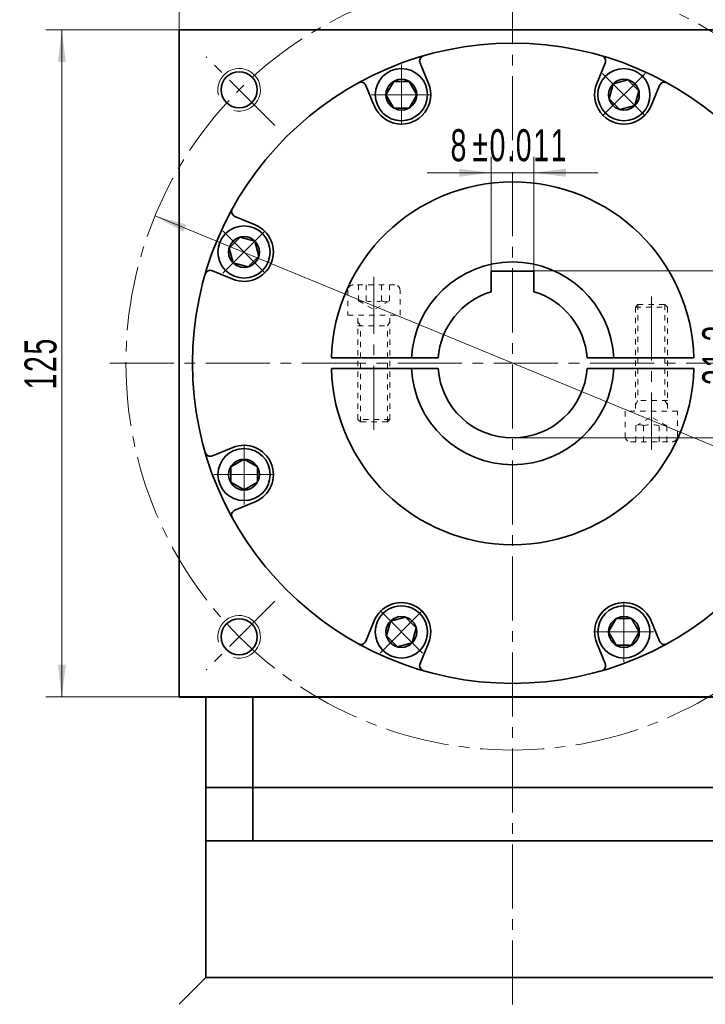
# Model space of a CAD drawing. Header units: millimetres. Extents: x 3100 to 4041, y -179 to 497.
# Tile 5 of 7: x 3577 to 3705, y 207 to 391. Entities that reach past the tile are written whole.
import ezdxf

# ---------------------------------------------------------------- set-up
doc = ezdxf.new("R2010")
doc.units = ezdxf.units.MM
doc.set_wipeout_variables(frame=1)
doc.linetypes.add('点画线', pattern=[18, 12, -2, 2, -2])
doc.linetypes.add('虚线', pattern=[2, 1, -1])
doc.layers.get('0').update_dxf_attribs({"lineweight": 35})
for name, color, linetype, lineweight in [('EB0', 7, 'Continuous', 35), ('中心线层', 1, '点画线', 18), ('尺寸线层', 3, 'Continuous', 18), ('粗实线', 7, 'Continuous', 50), ('粗实线层', 7, 'Continuous', 35), ('虚线层', 6, '虚线', 18)]:
    doc.layers.add(name, color=color, linetype=linetype, lineweight=lineweight)
doc.styles.add('标准', font='txt', dxfattribs={"width": 0.667})
doc.dimstyles.new('a4-1-1', dxfattribs={"dimtxt": 3, "dimasz": 3, "dimexe": 1.5, "dimexo": 0, "dimgap": 0.5, "dimtad": 1, "dimdec": 3, "dimdsep": 46, "dimtxsty": '标准', "dimblk": '_CAXARROW', "dimcen": 0, "dimdle": 6, "dimazin": 2, "dimtfac": 0.707107, "dimtdec": 3, "dimtix": 1, "dimtmove": 2, "dimatfit": 3, "dimfxl": 0, "dimfrac": 2, "dimtolj": 1, "dimarcsym": 0})

# ---------------------------------------------------------------- blocks, each defined once
blk = doc.blocks.new('*X19')
at = {"layer": '尺寸线层', "linetype": 'Continuous'}
for points in [[(3606.74, 407.47), (3612.74, 406.72), (3612.74, 408.22)], [(3731.74, 407.47), (3725.74, 406.72), (3725.74, 408.22)]]:
    blk.add_hatch(color=0, dxfattribs=at).paths.add_polyline_path(points, flags=0)
at = {"layer": '尺寸线层', "color": 0, "linetype": 'Continuous'}
for p, q in [((3606.74, 389.3), (3606.74, 410.47)), ((3731.74, 389.3), (3731.74, 410.47)), ((3731.74, 407.47), (3606.74, 407.47))]:
    blk.add_line(p, q, dxfattribs=at)
at = {"layer": '尺寸线层', "color": 0, "insert": (3669.24, 411.44), "char_height": 6, "width": 15.558, "attachment_point": 5, "line_spacing_factor": 1.15057, "style": '标准'}
blk.add_mtext('\\T1.1;125', dxfattribs=at)
blk = doc.blocks.new('_CAXARROW')
blk.add_hatch(color=0).paths.add_polyline_path([(0, 0), (-1, 0.125), (-1, -0.125)], flags=0)
blk = doc.blocks.new('*X20')
at = {"layer": '尺寸线层', "linetype": 'Continuous'}
for points in [[(3584.74, 389.3), (3585.49, 383.3), (3583.99, 383.3)], [(3584.74, 264.3), (3585.49, 270.3), (3583.99, 270.3)]]:
    blk.add_hatch(color=0, dxfattribs=at).paths.add_polyline_path(points, flags=0)
at = {"layer": '尺寸线层', "color": 0, "linetype": 'Continuous'}
for p, q in [((3606.74, 389.3), (3581.74, 389.3)), ((3584.74, 389.3), (3584.74, 264.3)), ((3606.74, 264.3), (3581.74, 264.3))]:
    blk.add_line(p, q, dxfattribs=at)
at = {"layer": '尺寸线层', "color": 0, "insert": (3580.77, 326.8), "char_height": 6, "width": 15.558, "attachment_point": 5, "rotation": 90, "line_spacing_factor": 1.15057, "style": '标准'}
blk.add_mtext('\\T1.1;125', dxfattribs=at)
blk = doc.blocks.new('*X21')
at = {"layer": '中心线层', "linetype": '点画线', "lineweight": 18}
for p, q in [((0, -5.64), (0, 5.64)), ((-5.64, 0), (5.64, 0))]:
    blk.add_line(p, q, dxfattribs=at)
at = {"layer": '粗实线层'}
for p, q in [((-2.89, 0), (-1.44, 2.5)), ((-1.44, 2.5), (1.44, 2.5)), ((2.89, 0), (1.44, 2.5)), ((2.89, 0), (1.44, 2.5)), ((-2.89, 0), (-1.44, -2.5)), ((2.89, 0), (1.44, -2.5)), ((-1.44, -2.5), (1.44, -2.5))]:
    blk.add_line(p, q, dxfattribs=at)
blk.add_circle((0, 0), 2.89, dxfattribs=at)
for start, end in [(0, 180), (180, 360)]:
    blk.add_arc((0, 0), 4.89, start, end, dxfattribs=at)
blk = doc.blocks.new('*X23')
at = {"layer": '尺寸线层', "color": 0, "char_height": 6, "attachment_point": 1, "line_spacing_factor": 1.15057, "style": '标准'}
for s, insert, width in [('\\T1.1;%%P0.011', (3661.68, 370.68), 83.0685), ('\\T1.1;8', (3657.6, 370.68), 93.1524)]:
    blk.add_mtext(s, dxfattribs=dict(at, insert=insert, width=width))
blk = doc.blocks.new('*X22')
at = {"layer": '尺寸线层', "linetype": 'Continuous'}
for points in [[(3665.24, 362.52), (3659.24, 361.77), (3659.24, 363.27)], [(3673.24, 362.52), (3679.24, 361.77), (3679.24, 363.27)]]:
    blk.add_hatch(color=0, dxfattribs=at).paths.add_polyline_path(points, flags=0)
at = {"layer": '尺寸线层', "color": 0, "linetype": 'Continuous'}
for p, q in [((3665.24, 344.1), (3665.24, 365.52)), ((3673.24, 344.1), (3673.24, 365.52)), ((3685.24, 362.52), (3653.24, 362.52))]:
    blk.add_line(p, q, dxfattribs=at)
at = {"layer": '尺寸线层', "color": 0}
blk.add_blockref('*X23', (0, 0), dxfattribs=at)
blk = doc.blocks.new('*X24')
at = {"layer": '尺寸线层', "linetype": 'Continuous'}
for points in [[(3711.8, 344.1), (3712.55, 338.1), (3711.05, 338.1)], [(3711.8, 312.8), (3712.55, 318.8), (3711.05, 318.8)]]:
    blk.add_hatch(color=0, dxfattribs=at).paths.add_polyline_path(points, flags=0)
at = {"layer": '尺寸线层', "color": 0, "linetype": 'Continuous'}
for p, q in [((3673.24, 344.1), (3714.8, 344.1)), ((3711.8, 344.1), (3711.8, 312.8)), ((3669.24, 312.8), (3714.8, 312.8))]:
    blk.add_line(p, q, dxfattribs=at)
at = {"layer": '尺寸线层', "color": 0, "insert": (3707.83, 328.45), "char_height": 6, "width": 21.7363, "attachment_point": 5, "rotation": 90, "line_spacing_factor": 1.15057, "style": '标准'}
blk.add_mtext('\\T1.1;31.3', dxfattribs=at)
blk = doc.blocks.new('*X25')
at = {"layer": '尺寸线层', "linetype": 'Continuous'}
for points in [[(3602.21, 354.41), (3607.47, 351.43), (3608.04, 352.82)], [(3736.28, 299.18), (3730.44, 300.77), (3731.02, 302.16)]]:
    blk.add_hatch(color=0, dxfattribs=at).paths.add_polyline_path(points, flags=0)
at = {"layer": '尺寸线层', "color": 0, "linetype": 'Continuous'}
blk.add_line((3754.77, 291.56), (3602.21, 354.41), dxfattribs=at)
at = {"layer": '尺寸线层', "color": 0, "insert": (3750.42, 297.93), "char_height": 6, "width": 25.8032, "attachment_point": 5, "rotation": 337.6103, "line_spacing_factor": 1.15057, "style": '标准'}
blk.add_mtext('\\T1.1;%%C145', dxfattribs=at)
blk = doc.blocks.new('34hghgjk_2')
at = {"layer": '中心线层'}
blk.add_line((0, -21.5), (0, 7.2), dxfattribs=at)
at = {"layer": '虚线层'}
for p, q in [((3.91, 5.7), (-3.91, 5.7)), ((-2.89, 2.7), (-2.89, 5.7)), ((-1.44, 2.7), (-1.44, 5.7)), ((1.44, 2.7), (1.44, 5.7)), ((2.89, 2.7), (2.89, 5.7)), ((-4.89, 4.72), (-4.89, 0)), ((4.89, 0), (4.89, 4.72)), ((-2.89, 2.7), (0, 1.03)), ((2.89, 2.7), (0, 1.03)), ((-4.89, 0), (4.89, 0)), ((-3, -19.55), (-3, 0)), ((3, -19.55), (3, 0)), ((-2.55, -2), (-3, -1.22)), ((2.55, -2), (3, -1.22)), ((-3, -2), (3, -2)), ((-2.55, -20), (-2.55, -2)), ((2.55, -20), (2.55, -2)), ((3, -19.55), (-3, -19.55)), ((-2.55, -20), (-3, -19.55)), ((2.55, -20), (-2.55, -20)), ((2.55, -20), (3, -19.55))]:
    blk.add_line(p, q, dxfattribs=at)
for centre, radius, start, end in [((-3.91, 4.72), 0.978, 90, 180), ((3.91, 4.72), 0.978, 0, 90), ((-2.17, 4.14), 1.61, 243.4349, 296.5651), ((0, 8.18), 5.67, 255.2529, 284.7471), ((2.17, 4.14), 1.61, 243.4349, 296.5651)]:
    blk.add_arc(centre, radius, start, end, dxfattribs=at)

msp = doc.modelspace()

# ---------------------------------------------------------------- linework, layer by layer
at = {"color": 7, "linetype": 'Continuous', "lineweight": 0}
for centre in [(3617.9776, 378.0624), (3617.9776, 378.0624), (3617.9776, 275.5319), (3617.9776, 275.5319)]:
    msp.add_arc(centre, 4, 255, 195, dxfattribs=at)
at = {"layer": 'EB0'}
for p, q in [((3611.7428, 247.2971), (3611.7428, 211.6426)), ((3726.7428, 247.2971), (3611.7428, 247.2971)), ((3726.7428, 237.2971), (3611.7428, 237.2971)), ((3611.7428, 211.6426), (3606.7474, 206.6471)), ((3611.7474, 211.9484), (3611.7474, 211.6471))]:
    msp.add_line(p, q, dxfattribs=at)
at = {"layer": '中心线层'}
for p, q in [((3669.2428, 80.6017), (3669.2428, 402.2971)), ((3624.6509, 371.3891), (3611.8103, 384.2296)), ((3695.2428, 339.2971), (3695.2428, 310.5971)), ((3593.7428, 326.7971), (3744.7428, 326.7971)), ((3624.6509, 282.2052), (3611.8103, 269.3646))]:
    msp.add_line(p, q, dxfattribs=at)
msp.add_circle((3669.2428, 326.7971), 72.5, dxfattribs=at)
at = {"layer": '粗实线', "color": 0, "lineweight": 40}
msp.add_line((3606.7428, 264.2971), (3731.7428, 264.2971), dxfattribs=at)
at = {"layer": '粗实线层'}
for p, q in [((3653.4679, 379.2533), (3651.8833, 383.079)), ((3685.0177, 379.2533), (3686.6023, 383.079)), ((3643.3052, 375.0438), (3641.7206, 378.8695)), ((3695.1804, 375.0438), (3696.765, 378.8695)), ((3620.9961, 352.7347), (3617.1705, 354.3194)), ((3616.7866, 342.572), (3612.961, 344.1567)), ((3673.2428, 344.0971), (3665.2428, 344.0971)), ((3665.2428, 344.0971), (3665.2428, 340.2135)), ((3673.2428, 344.0971), (3673.2428, 340.2135)), ((3635.2575, 327.7971), (3650.2691, 327.7971)), ((3650.2691, 327.7971), (3655.2786, 327.7971)), ((3683.207, 327.7971), (3688.2165, 327.7971)), ((3703.2281, 327.7971), (3688.2165, 327.7971)), ((3635.2575, 325.7971), (3650.2691, 325.7971)), ((3650.2691, 325.7971), (3655.2786, 325.7971)), ((3683.207, 325.7971), (3688.2165, 325.7971)), ((3703.2281, 325.7971), (3688.2165, 325.7971)), ((3616.7866, 311.0222), (3612.961, 309.4376)), ((3620.9961, 300.8596), (3617.1705, 299.2749)), ((3643.3052, 278.5505), (3641.7206, 274.7248)), ((3695.1804, 278.5505), (3696.765, 274.7248)), ((3653.4679, 274.3409), (3651.8833, 270.5153)), ((3685.0177, 274.3409), (3686.6023, 270.5153)), ((3611.7428, 247.2971), (3611.7428, 264.2971)), ((3620.5084, 247.2971), (3620.5084, 264.2971)), ((3620.5084, 247.2971), (3620.5084, 237.2971)), ((3726.7428, 211.6426), (3611.7428, 211.6426))]:
    msp.add_line(p, q, dxfattribs=at)
msp.add_lwpolyline([(3606.7428, 264.2971), (3606.7428, 389.2971), (3731.7428, 389.2971), (3731.7428, 264.2971)], dxfattribs=at)
for centre, radius in [((3669.2428, 326.7971), 60), ((3617.9776, 378.0624), 3.4), ((3617.9776, 275.5319), 3.4)]:
    msp.add_circle(centre, radius, dxfattribs=at)
for centre, radius, start, end in [((3652.8071, 383.4617), 1, 106.17486, 202.500023), ((3685.6785, 383.4617), 1, 337.499977, 73.82514), ((3640.7967, 378.4868), 1, 22.499977, 118.82514), ((3648.3865, 377.1486), 5.5, 202.5, 22.5), ((3690.099, 377.1486), 5.5, 157.5, 337.5), ((3697.6889, 378.4868), 1, 61.17486, 157.500023), ((3669.2428, 326.7971), 34, 1.685413, 178.314587), ((3617.5532, 355.2432), 1, 151.17486, 247.500023), ((3618.8914, 347.6534), 5.5, 247.5, 67.5), ((3669.2428, 326.7971), 19, 3.016961, 176.983039), ((3669.2428, 326.7971), 19, 3.016961, 176.983039), ((3612.5783, 343.2328), 1, 67.499977, 163.82514), ((3669.2428, 326.7971), 14, 106.60155, 175.903956), ((3669.2428, 326.7971), 14, 4.096044, 73.39845), ((3669.2428, 326.7971), 34, 181.685413, 358.314587), ((3669.2428, 326.7971), 19, 183.016961, 356.983039), ((3669.2428, 326.7971), 19, 183.016961, 356.983039), ((3669.2428, 326.7971), 14, 184.096044, 355.903956), ((3612.5783, 310.3615), 1, 196.17486, 292.500023), ((3618.8914, 305.9409), 5.5, 292.5, 112.5), ((3617.5532, 298.351), 1, 112.499977, 208.82514), ((3648.3865, 276.4457), 5.5, 337.5, 157.5), ((3690.099, 276.4457), 5.5, 22.5, 202.5), ((3640.7967, 275.1075), 1, 241.17486, 337.500023), ((3697.6889, 275.1075), 1, 202.499977, 298.82514), ((3652.8071, 270.1326), 1, 157.499977, 253.82514), ((3685.6785, 270.1326), 1, 286.17486, 22.500023)]:
    msp.add_arc(centre, radius, start, end, dxfattribs=at)
at = {"layer": '虚线层'}
for p, q in [((3692.6928, 337.7971), (3692.2428, 337.3471)), ((3692.6928, 337.7971), (3697.7928, 337.7971)), ((3692.6928, 337.7971), (3692.6928, 319.7971)), ((3697.7928, 337.7971), (3698.2428, 337.3471)), ((3697.7928, 337.7971), (3697.7928, 319.7971)), ((3692.2428, 337.3471), (3698.2428, 337.3471)), ((3692.2428, 337.3471), (3692.2428, 317.7971)), ((3698.2428, 337.3471), (3698.2428, 317.7971)), ((3692.6928, 319.7971), (3692.2428, 319.0177)), ((3698.2428, 319.7971), (3692.2428, 319.7971)), ((3697.7928, 319.7971), (3698.2428, 319.0177)), ((3700.1328, 317.7971), (3690.3528, 317.7971)), ((3690.3528, 317.7971), (3690.3528, 313.0751)), ((3700.1328, 313.0751), (3700.1328, 317.7971)), ((3692.356, 315.0971), (3695.2428, 316.7638)), ((3698.1295, 315.0971), (3695.2428, 316.7638)), ((3692.356, 315.0971), (3692.356, 312.0971)), ((3693.7994, 315.0971), (3693.7994, 312.0971)), ((3696.6862, 315.0971), (3696.6862, 312.0971)), ((3698.1295, 315.0971), (3698.1295, 312.0971)), ((3691.3308, 312.0971), (3699.1548, 312.0971))]:
    msp.add_line(p, q, dxfattribs=at)
for centre, radius, start, end in [((3693.0777, 313.6538), 1.6137, 63.434949, 116.565051), ((3695.2428, 309.6137), 5.6702, 75.252867, 104.747133), ((3697.4079, 313.6538), 1.6137, 63.434949, 116.565051), ((3691.3308, 313.0751), 0.978, 180, 270), ((3699.1548, 313.0751), 0.978, 270, 0)]:
    msp.add_arc(centre, radius, start, end, dxfattribs=at)

# ---------------------------------------------------------------- block references
at = {"layer": '粗实线层'}
msp.add_blockref('34hghgjk_2', (3643.2428, 335.7971), dxfattribs=at)

# ---------------------------------------------------------------- dimensions: what is measured, and where the dimension line sits
at = {"layer": '尺寸线层'}
dim = msp.add_linear_dim(base=(3606.7428, 407.4703), p1=(3731.7428, 389.2971), p2=(3606.7428, 389.2971), dimstyle='a4-1-1', override={"dimsah": 1, "dimtfill": 1, "dimtzin": 8}, dxfattribs=at)
dim.commit()
dim.dimension.update_dxf_attribs({"geometry": '*X19', "text_midpoint": (3669.2428, 411.4379)})
for base, p1, p2, picture, middle in [((3584.7402, 264.2971), (3606.7428, 389.2971), (3606.7428, 264.2971), '*X20', (3580.7726, 326.7971)), ((3711.7977, 312.7971), (3673.2428, 344.0971), (3669.2428, 312.7971), '*X24', (3707.8301, 328.4471))]:
    dim = msp.add_linear_dim(base=base, p1=p1, p2=p2, angle=270, dimstyle='a4-1-1', override={"dimsah": 1, "dimtfill": 1, "dimtzin": 8}, dxfattribs=at)
    dim.commit()
    dim.dimension.update_dxf_attribs({"geometry": picture, "text_midpoint": middle})
dim = msp.add_linear_dim(base=(3665.2428, 362.5194), p1=(3673.2428, 344.0971), p2=(3665.2428, 344.0971), text='\\A1;8{\\H1x;%%P0.011}', dimstyle='a4-1-1', override={"dimsah": 1, "dimtfac": 1, "dimtfill": 1, "dimtolj": 0, "dimtzin": 8}, dxfattribs=at)
dim.commit()
dim.dimension.update_dxf_attribs({"geometry": '*X22', "text_midpoint": (3669.2428, 367.6294)})

# ---------------------------------------------------------------- next in the draw order: wipeouts: each hides what was drawn before it
for points in [[(3653.2765, 377.1486), (3653.2765, 377.176), (3653.2762, 377.2035), (3653.2759, 377.231), (3653.2753, 377.2585), (3653.2746, 377.2859), (3653.2738, 377.3134), (3653.2728, 377.3409), (3653.2716, 377.3683), (3653.2703, 377.3958), (3653.2688, 377.4232), (3653.2672, 377.4506), (3653.2654, 377.478), (3653.2635, 377.5055), (3653.2614, 377.5328), (3653.2592, 377.5602), (3653.2568, 377.5876), (3653.2543, 377.615), (3653.2516, 377.6423), (3653.2487, 377.6696), (3653.2457, 377.6969), (3653.2425, 377.7242), (3653.2392, 377.7515), (3653.2358, 377.7788), (3653.2322, 377.806), (3653.2284, 377.8332), (3653.2245, 377.8604), (3653.2204, 377.8876), (3653.2162, 377.9147), (3653.2118, 377.9419), (3653.2072, 377.969), (3653.2072, 377.969), (3653.1636, 378.1933), (3653.1096, 378.4154), (3653.0453, 378.6347), (3652.9707, 378.8507), (3652.8862, 379.0631), (3652.7918, 379.2712), (3652.6878, 379.4747), (3652.5745, 379.6732), (3652.4519, 379.8661), (3652.3205, 380.0531), (3652.1805, 380.2337), (3652.0322, 380.4076), (3651.876, 380.5744), (3651.7121, 380.7337), (3651.5409, 380.8851), (3651.3629, 381.0284), (3651.1784, 381.1633), (3650.9877, 381.2893), (3650.7914, 381.4063), (3650.5899, 381.5141), (3650.3835, 381.6122), (3650.1727, 381.7007), (3649.9581, 381.7792), (3649.74, 381.8475), (3649.519, 381.9056), (3649.2955, 381.9534), (3649.07, 381.9906), (3648.843, 382.0172), (3648.615, 382.0332), (3648.3865, 382.0386), (3648.3865, 382.0386), (3648.1581, 382.0332), (3647.9301, 382.0172), (3647.7031, 381.9906), (3647.4776, 381.9534), (3647.2541, 381.9056), (3647.0331, 381.8475), (3646.815, 381.7792), (3646.6004, 381.7007), (3646.3896, 381.6122), (3646.1832, 381.5141), (3645.9817, 381.4063), (3645.7854, 381.2893), (3645.5947, 381.1633), (3645.4102, 381.0284), (3645.2322, 380.8851), (3645.061, 380.7337), (3644.8971, 380.5744), (3644.7409, 380.4076), (3644.5926, 380.2337), (3644.4526, 380.0531), (3644.3212, 379.8661), (3644.1986, 379.6732), (3644.0853, 379.4747), (3643.9813, 379.2712), (3643.8869, 379.0631), (3643.8024, 378.8507), (3643.7278, 378.6347), (3643.6635, 378.4154), (3643.6095, 378.1933), (3643.5659, 377.969), (3643.5659, 377.969), (3643.5613, 377.9419), (3643.5569, 377.9147), (3643.5527, 377.8876), (3643.5486, 377.8604), (3643.5447, 377.8332), (3643.5409, 377.806), (3643.5373, 377.7788), (3643.5339, 377.7515), (3643.5306, 377.7242), (3643.5274, 377.6969), (3643.5244, 377.6696), (3643.5215, 377.6423), (3643.5188, 377.615), (3643.5163, 377.5876), (3643.5139, 377.5602), (3643.5117, 377.5328), (3643.5096, 377.5055), (3643.5077, 377.478), (3643.5059, 377.4506), (3643.5043, 377.4232), (3643.5028, 377.3958), (3643.5015, 377.3683), (3643.5003, 377.3409), (3643.4993, 377.3134), (3643.4985, 377.2859), (3643.4978, 377.2585), (3643.4972, 377.231), (3643.4969, 377.2035), (3643.4966, 377.176), (3643.4965, 377.1486), (3643.4965, 377.1486), (3643.5033, 376.8927), (3643.5233, 376.6374), (3643.5568, 376.3836), (3643.6034, 376.1319), (3643.6632, 375.8829), (3643.7359, 375.6375), (3643.8213, 375.3962), (3643.9193, 375.1596), (3644.0295, 374.9286), (3644.1517, 374.7036), (3644.2855, 374.4853), (3644.4305, 374.2743), (3644.5863, 374.0712), (3644.7526, 373.8765), (3644.9288, 373.6908), (3645.1145, 373.5146), (3645.3092, 373.3483), (3645.5123, 373.1925), (3645.7233, 373.0475), (3645.9415, 372.9137), (3646.1665, 372.7916), (3646.3976, 372.6813), (3646.6341, 372.5834), (3646.8755, 372.4979), (3647.1209, 372.4252), (3647.3699, 372.3654), (3647.6216, 372.3188), (3647.8754, 372.2854), (3648.1306, 372.2653), (3648.3865, 372.2586), (3648.3865, 372.2586), (3648.6425, 372.2653), (3648.8977, 372.2854), (3649.1515, 372.3188), (3649.4032, 372.3654), (3649.6522, 372.4252), (3649.8976, 372.4979), (3650.139, 372.5834), (3650.3755, 372.6813), (3650.6066, 372.7916), (3650.8315, 372.9137), (3651.0498, 373.0475), (3651.2608, 373.1925), (3651.4639, 373.3483), (3651.6586, 373.5146), (3651.8443, 373.6908), (3652.0205, 373.8765), (3652.1868, 374.0712), (3652.3426, 374.2743), (3652.4876, 374.4853), (3652.6214, 374.7036), (3652.7436, 374.9286), (3652.8538, 375.1596), (3652.9518, 375.3962), (3653.0372, 375.6375), (3653.1099, 375.8829), (3653.1697, 376.1319), (3653.2163, 376.3836), (3653.2498, 376.6374), (3653.2698, 376.8927)], [(3693.5568, 373.6908), (3693.5762, 373.7103), (3693.5954, 373.7299), (3693.6146, 373.7496), (3693.6336, 373.7694), (3693.6526, 373.7893), (3693.6714, 373.8093), (3693.6901, 373.8295), (3693.7087, 373.8497), (3693.7272, 373.87), (3693.7455, 373.8905), (3693.7638, 373.911), (3693.7819, 373.9316), (3693.7999, 373.9524), (3693.8178, 373.9732), (3693.8356, 373.9942), (3693.8533, 374.0152), (3693.8708, 374.0364), (3693.8882, 374.0576), (3693.9056, 374.079), (3693.9227, 374.1004), (3693.9398, 374.1219), (3693.9568, 374.1436), (3693.9736, 374.1653), (3693.9903, 374.1871), (3694.0069, 374.209), (3694.0233, 374.231), (3694.0397, 374.2531), (3694.0559, 374.2753), (3694.0719, 374.2976), (3694.0879, 374.3199), (3694.0879, 374.3199), (3694.2157, 374.5094), (3694.3345, 374.7046), (3694.4441, 374.9052), (3694.5442, 375.1107), (3694.6345, 375.3206), (3694.715, 375.5345), (3694.7854, 375.7519), (3694.8455, 375.9724), (3694.8953, 376.1955), (3694.9346, 376.4206), (3694.9633, 376.6474), (3694.9814, 376.8752), (3694.9888, 377.1036), (3694.9856, 377.3321), (3694.9717, 377.5602), (3694.9471, 377.7875), (3694.912, 378.0133), (3694.8663, 378.2372), (3694.8103, 378.4588), (3694.7439, 378.6775), (3694.6674, 378.8928), (3694.5809, 379.1044), (3694.4846, 379.3116), (3694.3788, 379.5142), (3694.2636, 379.7116), (3694.1393, 379.9034), (3694.0061, 380.0891), (3693.8645, 380.2685), (3693.7146, 380.441), (3693.5568, 380.6063), (3693.5568, 380.6063), (3693.3915, 380.7641), (3693.2189, 380.914), (3693.0396, 381.0557), (3692.8538, 381.1888), (3692.662, 381.3131), (3692.4647, 381.4283), (3692.2621, 381.5341), (3692.0548, 381.6304), (3691.8433, 381.7169), (3691.6279, 381.7934), (3691.4092, 381.8598), (3691.1877, 381.9159), (3690.9637, 381.9615), (3690.7379, 381.9967), (3690.5107, 382.0212), (3690.2826, 382.0351), (3690.0541, 382.0384), (3689.8256, 382.0309), (3689.5978, 382.0128), (3689.3711, 381.9841), (3689.146, 381.9448), (3688.9229, 381.895), (3688.7024, 381.8349), (3688.485, 381.7645), (3688.2711, 381.6841), (3688.0611, 381.5937), (3687.8557, 381.4936), (3687.6551, 381.384), (3687.4599, 381.2652), (3687.2704, 381.1374), (3687.2704, 381.1374), (3687.248, 381.1215), (3687.2258, 381.1054), (3687.2036, 381.0892), (3687.1815, 381.0728), (3687.1595, 381.0564), (3687.1376, 381.0398), (3687.1157, 381.0231), (3687.094, 381.0063), (3687.0724, 380.9893), (3687.0509, 380.9723), (3687.0294, 380.9551), (3687.0081, 380.9378), (3686.9868, 380.9204), (3686.9657, 380.9028), (3686.9447, 380.8851), (3686.9237, 380.8674), (3686.9029, 380.8495), (3686.8821, 380.8314), (3686.8615, 380.8133), (3686.8409, 380.7951), (3686.8205, 380.7767), (3686.8002, 380.7582), (3686.7799, 380.7396), (3686.7598, 380.7209), (3686.7398, 380.7021), (3686.7199, 380.6832), (3686.7001, 380.6641), (3686.6804, 380.645), (3686.6608, 380.6257), (3686.6413, 380.6063), (3686.6413, 380.6063), (3686.4651, 380.4206), (3686.2988, 380.2259), (3686.143, 380.0228), (3685.9979, 379.8119), (3685.8642, 379.5936), (3685.742, 379.3686), (3685.6318, 379.1375), (3685.5338, 378.901), (3685.4484, 378.6597), (3685.3757, 378.4142), (3685.3159, 378.1653), (3685.2692, 377.9135), (3685.2358, 377.6597), (3685.2157, 377.4045), (3685.209, 377.1486), (3685.2157, 376.8927), (3685.2358, 376.6374), (3685.2692, 376.3836), (3685.3159, 376.1319), (3685.3757, 375.8829), (3685.4484, 375.6375), (3685.5338, 375.3962), (3685.6318, 375.1596), (3685.742, 374.9286), (3685.8642, 374.7036), (3685.9979, 374.4853), (3686.143, 374.2743), (3686.2988, 374.0712), (3686.4651, 373.8765), (3686.6413, 373.6908), (3686.6413, 373.6908), (3686.827, 373.5146), (3687.0217, 373.3483), (3687.2248, 373.1925), (3687.4358, 373.0475), (3687.654, 372.9137), (3687.879, 372.7916), (3688.1101, 372.6813), (3688.3466, 372.5834), (3688.588, 372.4979), (3688.8334, 372.4252), (3689.0824, 372.3654), (3689.3341, 372.3188), (3689.5879, 372.2854), (3689.8431, 372.2653), (3690.099, 372.2586), (3690.355, 372.2653), (3690.6102, 372.2854), (3690.864, 372.3188), (3691.1157, 372.3654), (3691.3647, 372.4252), (3691.6101, 372.4979), (3691.8515, 372.5834), (3692.088, 372.6813), (3692.3191, 372.7916), (3692.544, 372.9137), (3692.7623, 373.0475), (3692.9733, 373.1925), (3693.1764, 373.3483), (3693.3711, 373.5146)], [(3622.3491, 351.1111), (3622.3296, 351.1305), (3622.31, 351.1498), (3622.2903, 351.1689), (3622.2705, 351.188), (3622.2506, 351.2069), (3622.2306, 351.2257), (3622.2105, 351.2444), (3622.1902, 351.263), (3622.1699, 351.2815), (3622.1495, 351.2999), (3622.1289, 351.3181), (3622.1083, 351.3363), (3622.0875, 351.3543), (3622.0667, 351.3722), (3622.0458, 351.39), (3622.0247, 351.4076), (3622.0036, 351.4252), (3621.9823, 351.4426), (3621.961, 351.4599), (3621.9395, 351.4771), (3621.918, 351.4942), (3621.8964, 351.5111), (3621.8747, 351.5279), (3621.8528, 351.5446), (3621.8309, 351.5612), (3621.8089, 351.5777), (3621.7868, 351.594), (3621.7646, 351.6102), (3621.7424, 351.6263), (3621.72, 351.6422), (3621.72, 351.6422), (3621.5305, 351.77), (3621.3353, 351.8889), (3621.1347, 351.9984), (3620.9293, 352.0985), (3620.7193, 352.1889), (3620.5054, 352.2693), (3620.288, 352.3397), (3620.0675, 352.3998), (3619.8445, 352.4496), (3619.6193, 352.4889), (3619.3926, 352.5176), (3619.1648, 352.5357), (3618.9363, 352.5432), (3618.7078, 352.5399), (3618.4797, 352.526), (3618.2525, 352.5015), (3618.0267, 352.4663), (3617.8027, 352.4207), (3617.5812, 352.3646), (3617.3625, 352.2982), (3617.1471, 352.2217), (3616.9356, 352.1352), (3616.7283, 352.039), (3616.5257, 351.9331), (3616.3284, 351.8179), (3616.1366, 351.6936), (3615.9508, 351.5605), (3615.7715, 351.4188), (3615.5989, 351.2689), (3615.4336, 351.1111), (3615.4336, 351.1111), (3615.2758, 350.9458), (3615.1259, 350.7733), (3614.9843, 350.5939), (3614.8512, 350.4082), (3614.7269, 350.2164), (3614.6116, 350.019), (3614.5058, 349.8165), (3614.4095, 349.6092), (3614.323, 349.3976), (3614.2465, 349.1823), (3614.1802, 348.9636), (3614.1241, 348.742), (3614.0784, 348.5181), (3614.0433, 348.2923), (3614.0187, 348.065), (3614.0048, 347.8369), (3614.0016, 347.6084), (3614.009, 347.38), (3614.0271, 347.1522), (3614.0558, 346.9254), (3614.0951, 346.7003), (3614.1449, 346.4772), (3614.2051, 346.2568), (3614.2754, 346.0393), (3614.3559, 345.8254), (3614.4462, 345.6155), (3614.5463, 345.41), (3614.6559, 345.2094), (3614.7747, 345.0142), (3614.9025, 344.8248), (3614.9025, 344.8248), (3614.9185, 344.8024), (3614.9345, 344.7801), (3614.9508, 344.7579), (3614.9671, 344.7358), (3614.9835, 344.7138), (3615.0001, 344.6919), (3615.0168, 344.6701), (3615.0336, 344.6484), (3615.0506, 344.6267), (3615.0677, 344.6052), (3615.0848, 344.5838), (3615.1022, 344.5624), (3615.1196, 344.5412), (3615.1371, 344.52), (3615.1548, 344.499), (3615.1726, 344.4781), (3615.1905, 344.4572), (3615.2085, 344.4365), (3615.2266, 344.4158), (3615.2449, 344.3953), (3615.2632, 344.3748), (3615.2817, 344.3545), (3615.3003, 344.3343), (3615.319, 344.3141), (3615.3378, 344.2941), (3615.3568, 344.2742), (3615.3758, 344.2544), (3615.395, 344.2347), (3615.4142, 344.2151), (3615.4336, 344.1956), (3615.4336, 344.1956), (3615.6193, 344.0194), (3615.814, 343.8531), (3616.0171, 343.6973), (3616.2281, 343.5523), (3616.4464, 343.4185), (3616.6713, 343.2964), (3616.9024, 343.1861), (3617.1389, 343.0882), (3617.3803, 343.0027), (3617.6257, 342.93), (3617.8747, 342.8702), (3618.1264, 342.8236), (3618.3802, 342.7902), (3618.6354, 342.7701), (3618.8914, 342.7634), (3619.1473, 342.7701), (3619.4025, 342.7902), (3619.6563, 342.8236), (3619.9081, 342.8702), (3620.157, 342.93), (3620.4025, 343.0027), (3620.6438, 343.0882), (3620.8803, 343.1861), (3621.1114, 343.2964), (3621.3364, 343.4185), (3621.5546, 343.5523), (3621.7656, 343.6973), (3621.9687, 343.8531), (3622.1634, 344.0194), (3622.3491, 344.1956), (3622.3491, 344.1956), (3622.5253, 344.3813), (3622.6916, 344.576), (3622.8475, 344.7791), (3622.9925, 344.9901), (3623.1262, 345.2084), (3623.2484, 345.4334), (3623.3586, 345.6644), (3623.4566, 345.901), (3623.542, 346.1423), (3623.6147, 346.3878), (3623.6745, 346.6367), (3623.7212, 346.8884), (3623.7546, 347.1422), (3623.7747, 347.3975), (3623.7814, 347.6534), (3623.7747, 347.9093), (3623.7546, 348.1645), (3623.7212, 348.4184), (3623.6745, 348.6701), (3623.6147, 348.919), (3623.542, 349.1645), (3623.4566, 349.4058), (3623.3586, 349.6423), (3623.2484, 349.8734), (3623.1262, 350.0984), (3622.9925, 350.3167), (3622.8475, 350.5277), (3622.6916, 350.7308), (3622.5253, 350.9254)], [(3618.8914, 310.8309), (3618.8639, 310.8308), (3618.8364, 310.8306), (3618.8089, 310.8302), (3618.7815, 310.8297), (3618.754, 310.829), (3618.7265, 310.8281), (3618.6991, 310.8271), (3618.6716, 310.826), (3618.6442, 310.8246), (3618.6167, 310.8232), (3618.5893, 310.8216), (3618.5619, 310.8198), (3618.5345, 310.8179), (3618.5071, 310.8158), (3618.4797, 310.8135), (3618.4523, 310.8111), (3618.425, 310.8086), (3618.3976, 310.8059), (3618.3703, 310.8031), (3618.343, 310.8), (3618.3157, 310.7969), (3618.2884, 310.7936), (3618.2612, 310.7901), (3618.2339, 310.7865), (3618.2067, 310.7827), (3618.1795, 310.7788), (3618.1523, 310.7747), (3618.1252, 310.7705), (3618.0981, 310.7661), (3618.071, 310.7616), (3618.071, 310.7616), (3617.8466, 310.718), (3617.6246, 310.664), (3617.4053, 310.5996), (3617.1892, 310.5251), (3616.9769, 310.4405), (3616.7687, 310.3462), (3616.5652, 310.2422), (3616.3668, 310.1288), (3616.1739, 310.0063), (3615.9869, 309.8749), (3615.8062, 309.7348), (3615.6323, 309.5866), (3615.4656, 309.4303), (3615.3063, 309.2664), (3615.1548, 309.0953), (3615.0115, 308.9172), (3614.8767, 308.7327), (3614.7506, 308.5421), (3614.6336, 308.3458), (3614.5259, 308.1442), (3614.4277, 307.9378), (3614.3393, 307.7271), (3614.2608, 307.5124), (3614.1924, 307.2944), (3614.1343, 307.0733), (3614.0866, 306.8498), (3614.0494, 306.6243), (3614.0227, 306.3974), (3614.0067, 306.1694), (3614.0014, 305.9409), (3614.0014, 305.9409), (3614.0067, 305.7124), (3614.0227, 305.4844), (3614.0494, 305.2574), (3614.0866, 305.032), (3614.1343, 304.8085), (3614.1924, 304.5874), (3614.2608, 304.3693), (3614.3393, 304.1547), (3614.4277, 303.944), (3614.5259, 303.7376), (3614.6336, 303.536), (3614.7506, 303.3397), (3614.8767, 303.1491), (3615.0115, 302.9645), (3615.1548, 302.7865), (3615.3063, 302.6154), (3615.4656, 302.4515), (3615.6323, 302.2952), (3615.8062, 302.1469), (3615.9869, 302.0069), (3616.1739, 301.8755), (3616.3668, 301.753), (3616.5652, 301.6396), (3616.7687, 301.5356), (3616.9769, 301.4412), (3617.1892, 301.3567), (3617.4053, 301.2822), (3617.6246, 301.2178), (3617.8466, 301.1638), (3618.071, 301.1202), (3618.071, 301.1202), (3618.0981, 301.1157), (3618.1252, 301.1113), (3618.1523, 301.1071), (3618.1795, 301.103), (3618.2067, 301.0991), (3618.2339, 301.0953), (3618.2612, 301.0917), (3618.2884, 301.0882), (3618.3157, 301.0849), (3618.343, 301.0817), (3618.3703, 301.0787), (3618.3976, 301.0759), (3618.425, 301.0732), (3618.4523, 301.0706), (3618.4797, 301.0683), (3618.5071, 301.066), (3618.5345, 301.0639), (3618.5619, 301.062), (3618.5893, 301.0602), (3618.6167, 301.0586), (3618.6442, 301.0571), (3618.6716, 301.0558), (3618.6991, 301.0547), (3618.7265, 301.0537), (3618.754, 301.0528), (3618.7815, 301.0521), (3618.8089, 301.0516), (3618.8364, 301.0512), (3618.8639, 301.051), (3618.8914, 301.0509), (3618.8914, 301.0509), (3619.1473, 301.0576), (3619.4025, 301.0777), (3619.6563, 301.1111), (3619.9081, 301.1577), (3620.157, 301.2175), (3620.4025, 301.2902), (3620.6438, 301.3757), (3620.8803, 301.4737), (3621.1114, 301.5839), (3621.3364, 301.706), (3621.5546, 301.8398), (3621.7656, 301.9848), (3621.9687, 302.1406), (3622.1634, 302.3069), (3622.3491, 302.4831), (3622.5253, 302.6688), (3622.6916, 302.8635), (3622.8475, 303.0666), (3622.9925, 303.2776), (3623.1262, 303.4959), (3623.2484, 303.7209), (3623.3586, 303.9519), (3623.4566, 304.1885), (3623.542, 304.4298), (3623.6147, 304.6753), (3623.6745, 304.9242), (3623.7212, 305.1759), (3623.7546, 305.4297), (3623.7747, 305.685), (3623.7814, 305.9409), (3623.7814, 305.9409), (3623.7747, 306.1968), (3623.7546, 306.452), (3623.7212, 306.7059), (3623.6745, 306.9576), (3623.6147, 307.2065), (3623.542, 307.452), (3623.4566, 307.6933), (3623.3586, 307.9298), (3623.2484, 308.1609), (3623.1262, 308.3859), (3622.9925, 308.6042), (3622.8475, 308.8152), (3622.6916, 309.0183), (3622.5253, 309.2129), (3622.3491, 309.3986), (3622.1634, 309.5749), (3621.9687, 309.7411), (3621.7656, 309.897), (3621.5546, 310.042), (3621.3364, 310.1758), (3621.1114, 310.2979), (3620.8803, 310.4081), (3620.6438, 310.5061), (3620.4025, 310.5916), (3620.157, 310.6643), (3619.9081, 310.724), (3619.6563, 310.7707), (3619.4025, 310.8041), (3619.1473, 310.8242)], [(3644.9288, 279.9035), (3644.9094, 279.884), (3644.8902, 279.8644), (3644.871, 279.8447), (3644.852, 279.8249), (3644.833, 279.805), (3644.8142, 279.7849), (3644.7955, 279.7648), (3644.7769, 279.7446), (3644.7584, 279.7243), (3644.7401, 279.7038), (3644.7218, 279.6833), (3644.7037, 279.6626), (3644.6857, 279.6419), (3644.6678, 279.621), (3644.65, 279.6001), (3644.6323, 279.579), (3644.6148, 279.5579), (3644.5973, 279.5367), (3644.58, 279.5153), (3644.5628, 279.4939), (3644.5458, 279.4724), (3644.5288, 279.4507), (3644.512, 279.429), (3644.4953, 279.4072), (3644.4787, 279.3853), (3644.4623, 279.3633), (3644.4459, 279.3412), (3644.4297, 279.319), (3644.4137, 279.2967), (3644.3977, 279.2743), (3644.3977, 279.2743), (3644.2699, 279.0849), (3644.1511, 278.8896), (3644.0415, 278.6891), (3643.9414, 278.4836), (3643.8511, 278.2737), (3643.7706, 278.0598), (3643.7002, 277.8423), (3643.6401, 277.6219), (3643.5903, 277.3988), (3643.551, 277.1737), (3643.5223, 276.9469), (3643.5042, 276.7191), (3643.4968, 276.4907), (3643.5, 276.2622), (3643.5139, 276.034), (3643.5385, 275.8068), (3643.5736, 275.581), (3643.6193, 275.3571), (3643.6753, 275.1355), (3643.7417, 274.9168), (3643.8182, 274.7015), (3643.9047, 274.4899), (3644.001, 274.2826), (3644.1068, 274.0801), (3644.222, 273.8827), (3644.3463, 273.6909), (3644.4795, 273.5052), (3644.6211, 273.3258), (3644.771, 273.1533), (3644.9288, 272.988), (3644.9288, 272.988), (3645.0941, 272.8302), (3645.2667, 272.6803), (3645.446, 272.5386), (3645.6318, 272.4055), (3645.8236, 272.2812), (3646.0209, 272.166), (3646.2235, 272.0601), (3646.4308, 271.9639), (3646.6423, 271.8774), (3646.8577, 271.8009), (3647.0764, 271.7345), (3647.2979, 271.6784), (3647.5218, 271.6328), (3647.7477, 271.5976), (3647.9749, 271.5731), (3648.203, 271.5591), (3648.4315, 271.5559), (3648.6599, 271.5634), (3648.8878, 271.5815), (3649.1145, 271.6102), (3649.3396, 271.6495), (3649.5627, 271.6993), (3649.7832, 271.7594), (3650.0006, 271.8298), (3650.2145, 271.9102), (3650.4245, 272.0006), (3650.6299, 272.1007), (3650.8305, 272.2102), (3651.0257, 272.329), (3651.2152, 272.4569), (3651.2152, 272.4569), (3651.2375, 272.4728), (3651.2598, 272.4889), (3651.282, 272.5051), (3651.3041, 272.5214), (3651.3261, 272.5379), (3651.348, 272.5545), (3651.3698, 272.5712), (3651.3916, 272.588), (3651.4132, 272.6049), (3651.4347, 272.622), (3651.4562, 272.6392), (3651.4775, 272.6565), (3651.4987, 272.6739), (3651.5199, 272.6915), (3651.5409, 272.7091), (3651.5619, 272.7269), (3651.5827, 272.7448), (3651.6035, 272.7628), (3651.6241, 272.781), (3651.6447, 272.7992), (3651.6651, 272.8176), (3651.6854, 272.8361), (3651.7057, 272.8547), (3651.7258, 272.8734), (3651.7458, 272.8922), (3651.7657, 272.9111), (3651.7855, 272.9302), (3651.8052, 272.9493), (3651.8248, 272.9686), (3651.8443, 272.988), (3651.8443, 272.988), (3652.0205, 273.1737), (3652.1868, 273.3683), (3652.3426, 273.5714), (3652.4876, 273.7824), (3652.6214, 274.0007), (3652.7436, 274.2257), (3652.8538, 274.4568), (3652.9518, 274.6933), (3653.0372, 274.9346), (3653.1099, 275.1801), (3653.1697, 275.429), (3653.2163, 275.6807), (3653.2498, 275.9346), (3653.2698, 276.1898), (3653.2765, 276.4457), (3653.2698, 276.7016), (3653.2498, 276.9568), (3653.2163, 277.2107), (3653.1697, 277.4624), (3653.1099, 277.7113), (3653.0372, 277.9568), (3652.9518, 278.1981), (3652.8538, 278.4346), (3652.7436, 278.6657), (3652.6214, 278.8907), (3652.4876, 279.109), (3652.3426, 279.32), (3652.1868, 279.5231), (3652.0205, 279.7178), (3651.8443, 279.9035), (3651.8443, 279.9035), (3651.6586, 280.0797), (3651.4639, 280.2459), (3651.2608, 280.4018), (3651.0498, 280.5468), (3650.8315, 280.6806), (3650.6066, 280.8027), (3650.3755, 280.9129), (3650.139, 281.0109), (3649.8976, 281.0964), (3649.6522, 281.1691), (3649.4032, 281.2288), (3649.1515, 281.2755), (3648.8977, 281.3089), (3648.6425, 281.329), (3648.3865, 281.3357), (3648.1306, 281.329), (3647.8754, 281.3089), (3647.6216, 281.2755), (3647.3699, 281.2288), (3647.1209, 281.1691), (3646.8755, 281.0964), (3646.6341, 281.0109), (3646.3976, 280.9129), (3646.1665, 280.8027), (3645.9415, 280.6806), (3645.7233, 280.5468), (3645.5123, 280.4018), (3645.3092, 280.2459), (3645.1145, 280.0797)], [(3685.209, 276.4457), (3685.2091, 276.4182), (3685.2094, 276.3908), (3685.2097, 276.3633), (3685.2103, 276.3358), (3685.211, 276.3083), (3685.2118, 276.2809), (3685.2128, 276.2534), (3685.214, 276.226), (3685.2153, 276.1985), (3685.2168, 276.1711), (3685.2184, 276.1437), (3685.2202, 276.1162), (3685.2221, 276.0888), (3685.2242, 276.0614), (3685.2264, 276.034), (3685.2288, 276.0067), (3685.2313, 275.9793), (3685.234, 275.952), (3685.2369, 275.9246), (3685.2399, 275.8973), (3685.243, 275.87), (3685.2464, 275.8428), (3685.2498, 275.8155), (3685.2534, 275.7883), (3685.2572, 275.761), (3685.2611, 275.7339), (3685.2652, 275.7067), (3685.2694, 275.6795), (3685.2738, 275.6524), (3685.2784, 275.6253), (3685.2784, 275.6253), (3685.322, 275.401), (3685.376, 275.1789), (3685.4403, 274.9596), (3685.5149, 274.7435), (3685.5994, 274.5312), (3685.6938, 274.3231), (3685.7978, 274.1196), (3685.9111, 273.9211), (3686.0337, 273.7282), (3686.1651, 273.5412), (3686.3051, 273.3606), (3686.4534, 273.1867), (3686.6096, 273.0199), (3686.7735, 272.8606), (3686.9447, 272.7091), (3687.1227, 272.5658), (3687.3072, 272.431), (3687.4979, 272.3049), (3687.6942, 272.1879), (3687.8957, 272.0802), (3688.1021, 271.982), (3688.3129, 271.8936), (3688.5275, 271.8151), (3688.7456, 271.7467), (3688.9666, 271.6886), (3689.1901, 271.6409), (3689.4156, 271.6037), (3689.6426, 271.5771), (3689.8706, 271.561), (3690.099, 271.5557), (3690.099, 271.5557), (3690.3275, 271.561), (3690.5555, 271.5771), (3690.7825, 271.6037), (3691.008, 271.6409), (3691.2315, 271.6886), (3691.4525, 271.7467), (3691.6706, 271.8151), (3691.8852, 271.8936), (3692.096, 271.982), (3692.3024, 272.0802), (3692.5039, 272.1879), (3692.7002, 272.3049), (3692.8909, 272.431), (3693.0754, 272.5658), (3693.2534, 272.7091), (3693.4246, 272.8606), (3693.5885, 273.0199), (3693.7447, 273.1867), (3693.893, 273.3606), (3694.033, 273.5412), (3694.1644, 273.7282), (3694.287, 273.9211), (3694.4003, 274.1196), (3694.5043, 274.3231), (3694.5987, 274.5312), (3694.6832, 274.7435), (3694.7578, 274.9596), (3694.8221, 275.1789), (3694.8761, 275.401), (3694.9197, 275.6253), (3694.9197, 275.6253), (3694.9243, 275.6524), (3694.9286, 275.6795), (3694.9329, 275.7067), (3694.937, 275.7339), (3694.9409, 275.761), (3694.9446, 275.7883), (3694.9483, 275.8155), (3694.9517, 275.8428), (3694.955, 275.87), (3694.9582, 275.8973), (3694.9612, 275.9246), (3694.9641, 275.952), (3694.9668, 275.9793), (3694.9693, 276.0067), (3694.9717, 276.034), (3694.9739, 276.0614), (3694.976, 276.0888), (3694.9779, 276.1162), (3694.9797, 276.1437), (3694.9813, 276.1711), (3694.9828, 276.1985), (3694.9841, 276.226), (3694.9853, 276.2534), (3694.9863, 276.2809), (3694.9871, 276.3083), (3694.9878, 276.3358), (3694.9883, 276.3633), (3694.9887, 276.3908), (3694.989, 276.4182), (3694.989, 276.4457), (3694.989, 276.4457), (3694.9823, 276.7016), (3694.9623, 276.9568), (3694.9288, 277.2107), (3694.8822, 277.4624), (3694.8224, 277.7113), (3694.7497, 277.9568), (3694.6643, 278.1981), (3694.5663, 278.4346), (3694.4561, 278.6657), (3694.3339, 278.8907), (3694.2001, 279.109), (3694.0551, 279.32), (3693.8993, 279.5231), (3693.733, 279.7178), (3693.5568, 279.9035), (3693.3711, 280.0797), (3693.1764, 280.2459), (3692.9733, 280.4018), (3692.7623, 280.5468), (3692.544, 280.6806), (3692.3191, 280.8027), (3692.088, 280.9129), (3691.8515, 281.0109), (3691.6101, 281.0964), (3691.3647, 281.1691), (3691.1157, 281.2288), (3690.864, 281.2755), (3690.6102, 281.3089), (3690.355, 281.329), (3690.099, 281.3357), (3690.099, 281.3357), (3689.8431, 281.329), (3689.5879, 281.3089), (3689.3341, 281.2755), (3689.0824, 281.2288), (3688.8334, 281.1691), (3688.588, 281.0964), (3688.3466, 281.0109), (3688.1101, 280.9129), (3687.879, 280.8027), (3687.654, 280.6806), (3687.4358, 280.5468), (3687.2248, 280.4018), (3687.0217, 280.2459), (3686.827, 280.0797), (3686.6413, 279.9035), (3686.4651, 279.7178), (3686.2988, 279.5231), (3686.143, 279.32), (3685.9979, 279.109), (3685.8642, 278.8907), (3685.742, 278.6657), (3685.6318, 278.4346), (3685.5338, 278.1981), (3685.4484, 277.9568), (3685.3757, 277.7113), (3685.3159, 277.4624), (3685.2692, 277.2107), (3685.2358, 276.9568), (3685.2157, 276.7016)]]:
    msp.add_wipeout(points).dxf.layer = '粗实线层'

# ---------------------------------------------------------------- next in the draw order: block references
at = {"layer": '粗实线层'}
for p, rotation in [((3690.099, 377.1486), 315.0000000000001), ((3618.8914, 347.6534), 45.00000000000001), ((3618.8914, 305.9409), 90), ((3648.3865, 276.4457), 135.0000000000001), ((3690.099, 276.4457), 180)]:
    msp.add_blockref('*X21', p, dxfattribs=dict(at, rotation=rotation))
msp.add_blockref('*X21', (3648.3865, 377.1486), dxfattribs=at)

# ---------------------------------------------------------------- next in the draw order: dimensions: what is measured, and where the dimension line sits
at = {"layer": '尺寸线层'}
dim = msp.add_diameter_dim_2p(p1=(3602.2082, 354.4126), p2=(3736.2774, 299.1816), dimstyle='a4-1-1', override={"dimpost": '%%C<>', "dimsah": 1, "dimtfill": 1, "dimtzin": 8}, dxfattribs=at)
dim.commit()
dim.dimension.update_dxf_attribs({"geometry": '*X25', "text_midpoint": (3748.8066, 294.0201), "dimtype": 163})

doc.saveas('drawing.dxf')
